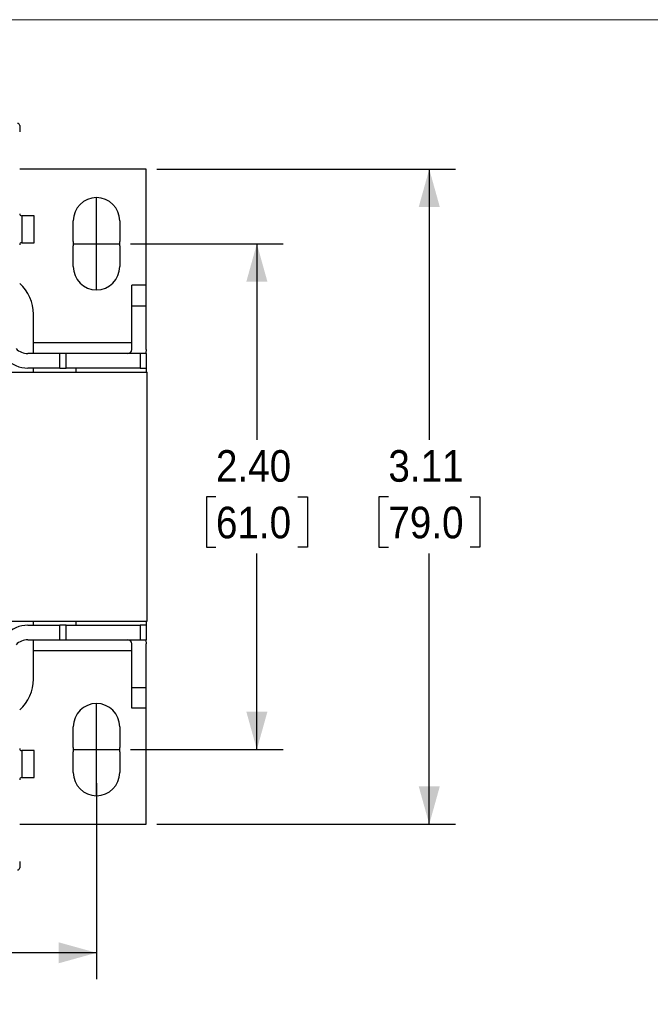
# Model space of a CAD drawing. Header units: inches. Extents: x 0 to 17, y 0 to 11.
# Tile 20 of 25: x 4.7 to 7.7, y 6.3 to 11. Entities that reach past the tile are written whole.
import ezdxf

# ---------------------------------------------------------------- set-up
doc = ezdxf.new("R2010")
doc.units = ezdxf.units.IN
doc.header["$MEASUREMENT"] = 0
doc.linetypes.add('SLD-Center', pattern=[0.75, 0.6, -0.05, 0.05, -0.05])
doc.linetypes.add('SLD-Solid', pattern=[0])
doc.layers.add('CENTER', color=40, linetype='SLD-Center')
doc.layers.add('SLD-DEFPOINTS', color=7, linetype='Continuous')
doc.layers.add('DIMENSIONS', color=140, linetype='SLD-Solid', lineweight=25)
doc.styles.add('SLDTEXTSTYLE0', font='GOTHIC.TTF', dxfattribs={"width": 0.913})
doc.dimstyles.new('SLDDIMSTYLE0', dxfattribs={"dimtxt": 0.15, "dimasz": 0.18, "dimexe": 0, "dimexo": 0.0625, "dimgap": 0.0375, "dimtad": 0, "dimtih": 1, "dimtoh": 1, "dimrnd": 1e-09, "dimzin": 12, "dimdsep": 46, "dimtxsty": 'SLDTEXTSTYLE0', "dimsah": 1, "dimcen": 0.09, "dimadec": 0, "dimazin": 3, "dimtfac": 1, "dimtofl": 0, "dimtmove": 0, "dimatfit": 3, "dimfxl": 0, "dimfrac": 2, "dimtolj": 1, "dimtzin": 12, "dimarcsym": 0})
doc.dimstyles.new('SLDDIMSTYLE1', dxfattribs={"dimtxt": 0.15, "dimasz": 0.18, "dimexe": 0, "dimexo": 0.0625, "dimgap": 0.0375, "dimtad": 0, "dimtih": 1, "dimtoh": 1, "dimrnd": 1e-09, "dimzin": 4, "dimdsep": 46, "dimtxsty": 'SLDTEXTSTYLE0', "dimsah": 1, "dimcen": 0.09, "dimadec": 0, "dimazin": 1, "dimtfac": 1, "dimtofl": 0, "dimtmove": 0, "dimatfit": 3, "dimfxl": 0, "dimfrac": 2, "dimtolj": 1, "dimtzin": 12, "dimarcsym": 0})

# ---------------------------------------------------------------- blocks, each defined once
blk = doc.blocks.new('Block2')
at = {"color": 7, "linetype": 'SLD-Solid', "lineweight": 18}
blk.add_line((17, 11), (0, 11), dxfattribs=at)
blk = doc.blocks.new('_D_3')
at = {"layer": 'DIMENSIONS'}
for p, q in [((5.2155, 9.9364), (5.9407, 9.9364)), ((5.8157, 9.9364), (5.8157, 9.0054)), ((5.6217, 8.7345), (5.576, 8.7345)), ((5.576, 8.7345), (5.576, 8.4964)), ((6.0096, 8.7345), (6.0553, 8.7345)), ((6.0553, 8.7345), (6.0553, 8.4964)), ((5.576, 8.4964), (5.6217, 8.4964)), ((5.8157, 7.5349), (5.8157, 8.4659)), ((6.0553, 8.4964), (6.0096, 8.4964)), ((5.2155, 7.5349), (5.9407, 7.5349))]:
    blk.add_line(p, q, dxfattribs=at)
for points in [[(5.8157, 9.9364), (5.7657, 9.7564), (5.8657, 9.7564)], [(5.8157, 7.5349), (5.8657, 7.7149), (5.7657, 7.7149)]]:
    blk.add_solid(points, dxfattribs=at)
at = {"layer": 'DIMENSIONS', "char_height": 0.15, "attachment_point": 1, "style": 'SLDTEXTSTYLE0'}
for s, insert in [('2.40', (5.6217, 8.9566)), ('61.0', (5.6217, 8.688))]:
    blk.add_mtext(s, dxfattribs=dict(at, insert=insert))
blk = doc.blocks.new('_D_5')
at = {"layer": 'DIMENSIONS'}
for p, q in [((5.341, 10.2908), (6.7585, 10.2908)), ((6.6335, 10.2908), (6.6335, 9.0054)), ((6.4396, 8.7345), (6.3939, 8.7345)), ((6.3939, 8.7345), (6.3939, 8.4964)), ((6.8275, 8.7345), (6.8732, 8.7345)), ((6.8732, 8.7345), (6.8732, 8.4964)), ((6.3939, 8.4964), (6.4396, 8.4964)), ((6.6335, 7.1805), (6.6335, 8.4659)), ((6.8732, 8.4964), (6.8275, 8.4964)), ((5.341, 7.1805), (6.7585, 7.1805))]:
    blk.add_line(p, q, dxfattribs=at)
for points in [[(6.6335, 10.2908), (6.5835, 10.1108), (6.6835, 10.1108)], [(6.6335, 7.1805), (6.6835, 7.3605), (6.5835, 7.3605)]]:
    blk.add_solid(points, dxfattribs=at)
at = {"layer": 'DIMENSIONS', "char_height": 0.15, "attachment_point": 1, "style": 'SLDTEXTSTYLE0'}
for s, insert in [('3.11', (6.4396, 8.9566)), ('79.0', (6.4396, 8.688))]:
    blk.add_mtext(s, dxfattribs=dict(at, insert=insert))
blk = doc.blocks.new('_D_6')
at = {"layer": 'DIMENSIONS'}
for p, q in [((2.5351, 7.3762), (2.5351, 6.4453)), ((5.0548, 7.3762), (5.0548, 6.4453)), ((2.5351, 6.5703), (3.4238, 6.5703)), ((3.601, 6.5691), (3.5553, 6.5691)), ((3.5553, 6.5691), (3.5553, 6.331)), ((3.9889, 6.5691), (4.0346, 6.5691)), ((4.0346, 6.5691), (4.0346, 6.331)), ((5.0548, 6.5703), (4.1661, 6.5703)), ((3.5553, 6.331), (3.601, 6.331)), ((4.0346, 6.331), (3.9889, 6.331))]:
    blk.add_line(p, q, dxfattribs=at)
for points in [[(2.5351, 6.5703), (2.7151, 6.5203), (2.7151, 6.6203)], [(5.0548, 6.5703), (4.8748, 6.6203), (4.8748, 6.5203)]]:
    blk.add_solid(points, dxfattribs=at)
at = {"layer": 'DIMENSIONS', "char_height": 0.15, "attachment_point": 1, "style": 'SLDTEXTSTYLE0'}
for s, insert in [('2.52', (3.601, 6.7912)), ('64.0', (3.601, 6.5226))]:
    blk.add_mtext(s, dxfattribs=dict(at, insert=insert))

msp = doc.modelspace()

# ---------------------------------------------------------------- linework, layer by layer
for p, q in [((5.291, 10.2908), (4.6906, 10.2908)), ((5.291, 9.7396), (5.291, 10.2908)), ((4.7595, 10.0693), (4.7005, 10.0693)), ((4.7005, 10.0693), (4.7005, 9.9414)), ((4.7595, 9.9414), (4.7595, 10.0693)), ((4.9446, 9.9469), (4.9446, 10.0451)), ((5.165, 10.0451), (5.165, 9.9469)), ((4.7005, 9.9414), (4.7595, 9.9414)), ((4.9446, 9.8278), (4.9446, 9.9259)), ((5.165, 9.9259), (5.165, 9.8278)), ((5.291, 9.7396), (5.2221, 9.7396)), ((5.2221, 9.6412), (5.2221, 9.7396)), ((5.291, 9.6412), (5.291, 9.7396)), ((5.2221, 9.6412), (5.291, 9.6412)), ((5.2221, 9.4345), (5.2221, 9.6412)), ((5.291, 9.4345), (5.291, 9.6412)), ((4.7556, 9.4148), (4.7556, 9.6018)), ((4.7556, 9.4674), (5.2221, 9.4674)), ((4.8815, 9.4148), (4.7299, 9.4148)), ((4.8815, 9.3459), (4.8815, 9.4148)), ((4.911, 9.4148), (4.8815, 9.4148)), ((4.911, 9.3459), (4.911, 9.4148)), ((5.2615, 9.4148), (4.911, 9.4148)), ((5.2615, 9.4148), (5.2615, 9.3459)), ((5.291, 9.4148), (5.2615, 9.4148)), ((5.291, 9.4148), (5.291, 9.3459)), ((4.5135, 9.3262), (5.295, 9.3262)), ((4.8815, 9.3459), (4.7299, 9.3459)), ((4.7556, 9.3262), (4.7556, 9.3459)), ((4.8815, 9.3459), (4.911, 9.3459)), ((5.2615, 9.3459), (4.911, 9.3459)), ((4.9564, 9.3459), (4.9564, 9.3262)), ((5.2615, 9.3459), (5.291, 9.3459)), ((5.291, 9.3459), (5.291, 9.3262)), ((5.295, 8.1451), (5.295, 9.3262)), ((4.5135, 8.1451), (5.295, 8.1451)), ((4.7556, 8.1254), (4.7556, 8.1451)), ((4.9564, 8.1451), (4.9564, 8.1254)), ((5.291, 8.1451), (5.291, 8.1254)), ((4.7299, 8.1254), (4.8815, 8.1254)), ((4.8815, 8.0565), (4.8815, 8.1254)), ((4.911, 8.1254), (4.8815, 8.1254)), ((4.911, 8.0565), (4.911, 8.1254)), ((4.911, 8.1254), (5.2615, 8.1254)), ((5.2615, 8.1254), (5.2615, 8.0565)), ((5.291, 8.1254), (5.2615, 8.1254)), ((5.291, 8.1254), (5.291, 8.0565)), ((4.7299, 8.0565), (4.8815, 8.0565)), ((4.7556, 7.8695), (4.7556, 8.0565)), ((4.8815, 8.0565), (4.911, 8.0565)), ((4.911, 8.0565), (5.2615, 8.0565)), ((5.2615, 8.0565), (5.291, 8.0565)), ((5.2221, 8.0039), (4.7556, 8.0039)), ((5.2221, 7.8301), (5.2221, 8.0368)), ((5.291, 7.8301), (5.291, 8.0368)), ((5.2221, 7.8301), (5.291, 7.8301)), ((5.2221, 7.7317), (5.2221, 7.8301)), ((5.291, 7.7317), (5.291, 7.8301)), ((5.291, 7.7317), (5.2221, 7.7317)), ((5.291, 7.1805), (5.291, 7.7317)), ((4.9446, 7.5454), (4.9446, 7.6435)), ((5.165, 7.6435), (5.165, 7.5454)), ((4.7595, 7.5299), (4.7005, 7.5299)), ((4.7005, 7.5299), (4.7005, 7.402)), ((4.7595, 7.402), (4.7595, 7.5299)), ((4.9446, 7.4262), (4.9446, 7.5243)), ((5.165, 7.5243), (5.165, 7.4262)), ((4.7005, 7.402), (4.7595, 7.402)), ((4.6906, 7.1805), (5.291, 7.1805))]:
    msp.add_line(p, q)
at = {"flags": 128}
for points in [[(5.291, 9.4345), (5.2893, 9.4172), (5.2888, 9.4148)], [(5.2888, 8.0565), (5.2893, 8.0541), (5.291, 8.0368)]]:
    msp.add_lwpolyline(points, dxfattribs=at)
for centre, radius, start, end in [((4.6808, 10.4975), 0.00984, 0, 90), ((5.0548, 10.0451), 0.1102, 0, 180), ((4.7005, 10.0791), 0.00984, 180, 270), ((4.7005, 9.9315), 0.00984, 90, 180), ((5.0548, 9.9364), 0.1107, 174.5532, 185.4468), ((5.0548, 9.9364), 0.1107, 354.5532, 5.4468), ((5.0548, 9.8278), 0.1102, 180, 0), ((4.5587, 9.6018), 0.1969, 0, 47.9329), ((4.7299, 9.4935), 0.0787, 224, 270), ((5.2024, 9.4345), 0.0197, 270, 0), ((4.7299, 9.4935), 0.1476, 224, 270), ((4.7299, 7.9778), 0.1476, 90, 136), ((4.7299, 7.9778), 0.0787, 90, 136), ((5.2024, 8.0368), 0.0197, 0, 90), ((4.5587, 7.8695), 0.1969, 312.0671, 0), ((5.0548, 7.6435), 0.1102, 0, 180), ((4.7005, 7.5398), 0.00984, 180, 270), ((5.0548, 7.5349), 0.1107, 174.5532, 185.4468), ((5.0548, 7.5349), 0.1107, 354.5532, 5.4468), ((4.7005, 7.3921), 0.00984, 90, 180), ((5.0548, 7.4262), 0.1102, 180, 0), ((4.6808, 6.9738), 0.00984, 270, 0)]:
    msp.add_arc(centre, radius, start, end)
for points in [[(4.6906, 10.4975), (4.6906, 10.4975), (4.6906, 10.4842), (4.6906, 10.4679)], [(4.6906, 7.0034), (4.6906, 6.9871), (4.6906, 6.9738), (4.6906, 6.9738)]]:
    msp.add_open_spline(points, degree=3)
at = {"layer": 'CENTER'}
for p, q in [((5.0548, 9.7175), (5.0548, 10.1553)), ((4.9441, 9.9364), (5.1655, 9.9364)), ((5.0548, 7.316), (5.0548, 7.7538)), ((4.9441, 7.5349), (5.1655, 7.5349))]:
    msp.add_line(p, q, dxfattribs=at)

# ---------------------------------------------------------------- block references
at = {"layer": 'SLD-DEFPOINTS'}
msp.add_blockref('Block2', (0, 0), dxfattribs=at)

# ---------------------------------------------------------------- dimensions: what is measured, and where the dimension line sits
at = {"layer": 'DIMENSIONS'}
for base, p1, p2, dimstyle, picture, middle in [((6.6335, 7.1805), (5.291, 10.2908), (5.291, 7.1805), 'SLDDIMSTYLE0', '_D_5', (6.6335, 8.7356)), ((5.8157, 7.5349), (5.1655, 9.9364), (5.1655, 7.5349), 'SLDDIMSTYLE1', '_D_3', (5.8157, 8.7356))]:
    dim = msp.add_linear_dim(base=base, p1=p1, p2=p2, angle=90, dimstyle=dimstyle, dxfattribs=at)
    dim.commit()
    dim.dimension.update_dxf_attribs({"geometry": picture, "text_midpoint": middle, "dimtype": 160})
dim = msp.add_linear_dim(base=(2.5351, 6.5703), p1=(5.0548, 7.4262), p2=(2.5351, 7.4262), dimstyle='SLDDIMSTYLE0', dxfattribs=at)
dim.commit()
dim.dimension.update_dxf_attribs({"geometry": '_D_6', "text_midpoint": (3.795, 6.5703), "dimtype": 160})

doc.saveas('drawing.dxf')
